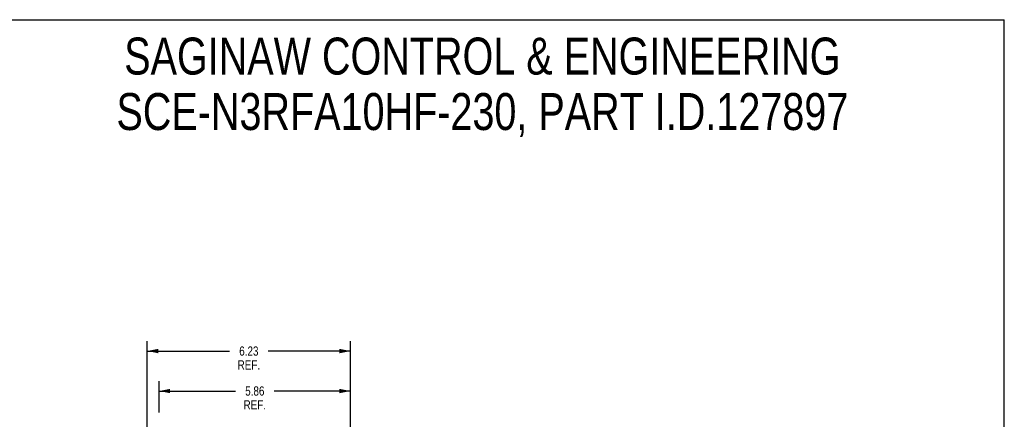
# Model space of a CAD drawing. Header units: inches. Extents: x 0 to 56.7, y 0 to 36.7.
# Tile 22 of 22: x 26.5 to 56.7, y 24.4 to 36.7. Entities that reach past the tile are written whole.
import ezdxf

# ---------------------------------------------------------------- set-up
doc = ezdxf.new("R2010")
doc.units = ezdxf.units.IN
doc.header["$LTSCALE"] = 3.116667
doc.header["$MEASUREMENT"] = 0
doc.layers.get('0').update_dxf_attribs({"linetype": 'CONTINUOUS'})
doc.styles.get("Standard").update_dxf_attribs({"font": 'txt', "width": 0.8})
doc.dimstyles.new('DIMSTYLE_1', dxfattribs={"dimtxt": 0.283333, "dimasz": 0.333333, "dimexe": 0.09, "dimexo": 0.07, "dimgap": 0.0425, "dimtad": 0, "dimtih": 1, "dimtoh": 1, "dimzin": 4, "dimdsep": 46, "dimtxsty": 'Standard', "dimblk": '_FILLED', "dimblk1": '_FILLED', "dimblk2": '_FILLED', "dimcen": 0.09, "dimadec": 0, "dimazin": 0, "dimtfac": 1, "dimtofl": 0, "dimtmove": 0, "dimatfit": 3, "dimldrblk": '_FILLED', "dimfxl": 0, "dimtolj": 1, "dimtzin": 4, "dimarcsym": 0})

# ---------------------------------------------------------------- blocks, each defined once
blk = doc.blocks.new('_FILLED')
at = {"color": 0, "linetype": 'ByBlock'}
blk.add_solid([(0, 0), (-1, 0.2), (-1, -0.2)], dxfattribs=at)
blk = doc.blocks.new('*D3')
at = {"color": 2, "linetype": 'Continuous'}
for p, q in [((30.757, 24.621), (30.757, 25.583)), ((36.617, 23.394), (36.617, 25.583)), ((30.757, 25.283), (33.092, 25.283)), ((36.617, 25.283), (34.282, 25.283))]:
    blk.add_line(p, q, dxfattribs=at)
at = {"color": 2, "linetype": 'Continuous', "xscale": 0.3333333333, "yscale": 0.3333333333, "zscale": 0.3333333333, "rotation": 180}
blk.add_blockref('_FILLED', (30.757, 25.283), dxfattribs=at)
at = {"color": 2, "linetype": 'Continuous', "xscale": 0.3333333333, "yscale": 0.3333333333, "zscale": 0.3333333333}
blk.add_blockref('_FILLED', (36.617, 25.283), dxfattribs=at)
at = {"color": 2, "linetype": 'Continuous', "insert": (33.687, 25.425), "char_height": 0.2833, "width": 0.90667, "attachment_point": 2, "line_spacing_factor": 0.9}
blk.add_mtext('5.86\\PREF.', dxfattribs=at)
blk = doc.blocks.new('*D4')
at = {"color": 2, "linetype": 'Continuous'}
for p, q in [((30.391, 24.05), (30.391, 26.808)), ((36.617, 23.394), (36.617, 26.808)), ((30.391, 26.508), (32.909, 26.508)), ((36.617, 26.508), (34.099, 26.508))]:
    blk.add_line(p, q, dxfattribs=at)
at = {"color": 2, "linetype": 'Continuous', "xscale": 0.3333333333, "yscale": 0.3333333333, "zscale": 0.3333333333, "rotation": 180}
blk.add_blockref('_FILLED', (30.391, 26.508), dxfattribs=at)
at = {"color": 2, "linetype": 'Continuous', "xscale": 0.3333333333, "yscale": 0.3333333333, "zscale": 0.3333333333}
blk.add_blockref('_FILLED', (36.617, 26.508), dxfattribs=at)
at = {"color": 2, "linetype": 'Continuous', "insert": (33.504, 26.65), "char_height": 0.2833, "width": 0.90667, "attachment_point": 2, "line_spacing_factor": 0.9}
blk.add_mtext('6.23\\PREF.', dxfattribs=at)

msp = doc.modelspace()

# ---------------------------------------------------------------- linework, layer by layer
at = {"color": 7, "linetype": 'Continuous'}
for p in [(0, 36.667), (56.667, 0)]:
    msp.add_line(p, (56.667, 36.667), dxfattribs=at)

# ---------------------------------------------------------------- texts
at = {"color": 2, "linetype": 'Continuous', "insert": (40.664, 36.118), "char_height": 1.13333, "width": 30.82667, "attachment_point": 2, "line_spacing_factor": 0.9}
msp.add_mtext('SAGINAW CONTROL & ENGINEERING\\PSCE-N3RFA10HF-230, PART I.D.127897', dxfattribs=at)

# ---------------------------------------------------------------- dimensions: what is measured, and where the dimension line sits
at = {"color": 2, "linetype": 'Continuous'}
dim = msp.add_linear_dim(base=(36.617, 26.508), p1=(30.391, 23.98), p2=(36.617, 23.324), text='<>\\PREF.', dimstyle='DIMSTYLE_1', dxfattribs=at)
dim.commit()
dim.dimension.update_dxf_attribs({"geometry": '*D4', "text_midpoint": (33.504, 26.295), "dimtype": 160})
dim = msp.add_linear_dim(base=(30.757, 25.283), p1=(36.617, 23.324), p2=(30.757, 24.551), angle=180, text='<>\\PREF.', dimstyle='DIMSTYLE_1', dxfattribs=at)
dim.commit()
dim.dimension.update_dxf_attribs({"geometry": '*D3', "text_midpoint": (33.687, 25.071), "dimtype": 160})

doc.saveas('drawing.dxf')
